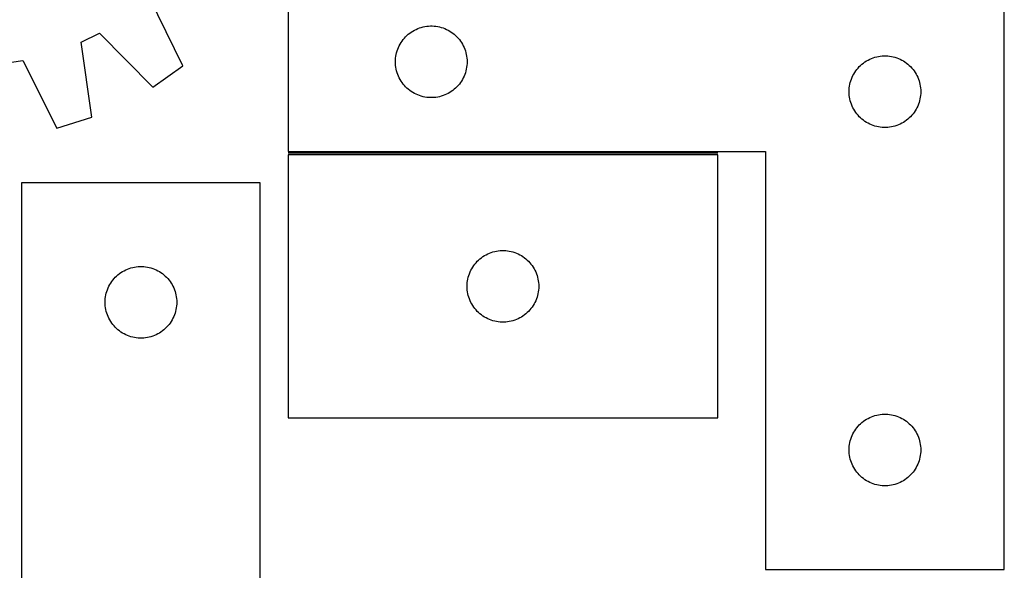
# Model space of a CAD drawing. Header units: millimetres. Extents: x 7 to 1493, y 7 to 2993.
# Tile 11 of 15: x 1081 to 1493, y 2203 to 2434. Entities that reach past the tile are written whole.
import ezdxf

# ---------------------------------------------------------------- set-up
doc = ezdxf.new("R2010")
doc.units = ezdxf.units.MM
doc.layers.add('COMMON', color=5, linetype='CONTINUOUS', true_color=0x0000ff)
doc.layers.add('CUT', color=7, linetype='CONTINUOUS', true_color=0x000000)

msp = doc.modelspace()

# ---------------------------------------------------------------- linework, layer by layer
at = {"layer": 'COMMON'}
msp.add_line((1373.485156, 2378.059118), (1193.485156, 2378.059118), dxfattribs=at)
at = {"layer": 'CUT'}
for p, q in [((1193.485156, 2453.809118), (1193.485156, 2378.809118)), ((1493.485156, 2203.809118), (1493.485156, 2453.809118)), ((1149.448327, 2414.605625), (1135.534713, 2443.160591)), ((1245.111501, 2428.754273), (1245.763264, 2429.168837)), ((1245.763264, 2429.168837), (1246.435505, 2429.5493)), ((1246.435505, 2429.5493), (1247.126441, 2429.894652)), ((1247.126441, 2429.894652), (1247.834238, 2430.203977)), ((1247.834238, 2430.203977), (1248.557021, 2430.476456)), ((1248.557021, 2430.476456), (1249.292872, 2430.711366)), ((1249.292872, 2430.711366), (1250.03984, 2430.908083)), ((1250.03984, 2430.908083), (1250.795945, 2431.066087)), ((1250.795945, 2431.066087), (1251.559181, 2431.184958)), ((1251.559181, 2431.184958), (1252.327524, 2431.26438)), ((1252.327524, 2431.26438), (1253.098938, 2431.304145)), ((1253.098938, 2431.304145), (1253.871375, 2431.304145)), ((1253.871375, 2431.304145), (1254.642788, 2431.26438)), ((1254.642788, 2431.26438), (1255.411132, 2431.184958)), ((1255.411132, 2431.184958), (1256.174368, 2431.066087)), ((1256.174368, 2431.066087), (1256.930473, 2430.908083)), ((1256.930473, 2430.908083), (1257.677441, 2430.711366)), ((1257.677441, 2430.711366), (1258.413292, 2430.476456)), ((1258.413292, 2430.476456), (1259.136075, 2430.203977)), ((1259.136075, 2430.203977), (1259.843872, 2429.894652)), ((1259.843872, 2429.894652), (1260.534808, 2429.5493)), ((1260.534808, 2429.5493), (1261.207048, 2429.168837)), ((1261.207048, 2429.168837), (1261.858812, 2428.754273)), ((1106.895626, 2424.53079), (1114.582799, 2428.329044)), ((1114.582799, 2428.329044), (1136.890278, 2405.71597)), ((1240.828523, 2424.359561), (1241.259731, 2425.000434)), ((1241.259731, 2425.000434), (1241.723359, 2425.61826)), ((1241.723359, 2425.61826), (1242.218177, 2426.211399)), ((1242.218177, 2426.211399), (1242.742874, 2426.77828)), ((1242.742874, 2426.77828), (1243.296056, 2427.317398)), ((1243.296056, 2427.317398), (1243.876259, 2427.827324)), ((1243.876259, 2427.827324), (1244.481942, 2428.306706)), ((1244.481942, 2428.306706), (1245.111501, 2428.754273)), ((1261.858812, 2428.754273), (1262.488371, 2428.306706)), ((1262.488371, 2428.306706), (1263.094054, 2427.827324)), ((1263.094054, 2427.827324), (1263.674256, 2427.317398)), ((1263.674256, 2427.317398), (1264.227439, 2426.77828)), ((1264.227439, 2426.77828), (1264.752135, 2426.211399)), ((1264.752135, 2426.211399), (1265.246953, 2425.61826)), ((1265.246953, 2425.61826), (1265.710581, 2425.000434)), ((1265.710581, 2425.000434), (1266.14179, 2424.359561)), ((1111.304288, 2393.07386), (1106.895626, 2424.53079)), ((1238.979741, 2420.129184), (1239.195626, 2420.87084)), ((1239.195626, 2420.87084), (1239.449404, 2421.600399)), ((1239.449404, 2421.600399), (1239.740403, 2422.315926)), ((1239.740403, 2422.315926), (1240.06785, 2423.015524)), ((1240.06785, 2423.015524), (1240.430878, 2423.697339)), ((1240.430878, 2423.697339), (1240.828523, 2424.359561)), ((1266.14179, 2424.359561), (1266.539435, 2423.697339)), ((1266.539435, 2423.697339), (1266.902463, 2423.015524)), ((1266.902463, 2423.015524), (1267.22991, 2422.315926)), ((1267.22991, 2422.315926), (1267.520909, 2421.600399)), ((1267.520909, 2421.600399), (1267.774687, 2420.87084)), ((1267.774687, 2420.87084), (1267.990572, 2420.129184)), ((1073.901309, 2415.66276), (1082.385971, 2416.899647)), ((1082.385971, 2416.899647), (1096.61382, 2388.499946)), ((1238.485156, 2416.309118), (1238.505045, 2417.081299)), ((1238.505045, 2417.081299), (1238.564658, 2417.851433)), ((1238.564658, 2417.851433), (1238.663838, 2418.617476)), ((1238.663838, 2418.617476), (1238.802321, 2419.377399)), ((1238.802321, 2419.377399), (1238.979741, 2420.129184)), ((1267.990572, 2420.129184), (1268.167992, 2419.377399)), ((1268.167992, 2419.377399), (1268.306475, 2418.617476)), ((1268.306475, 2418.617476), (1268.405655, 2417.851433)), ((1268.405655, 2417.851433), (1268.465268, 2417.081299)), ((1268.465268, 2417.081299), (1268.485156, 2416.309118)), ((1435.111501, 2416.254273), (1435.763264, 2416.668837)), ((1435.763264, 2416.668837), (1436.435505, 2417.0493)), ((1436.435505, 2417.0493), (1437.126441, 2417.394652)), ((1437.126441, 2417.394652), (1437.834238, 2417.703977)), ((1437.834238, 2417.703977), (1438.557021, 2417.976456)), ((1438.557021, 2417.976456), (1439.292872, 2418.211366)), ((1439.292872, 2418.211366), (1440.03984, 2418.408083)), ((1440.03984, 2418.408083), (1440.795945, 2418.566087)), ((1440.795945, 2418.566087), (1441.559181, 2418.684958)), ((1441.559181, 2418.684958), (1442.327524, 2418.76438)), ((1442.327524, 2418.76438), (1443.098938, 2418.804145)), ((1443.098938, 2418.804145), (1443.871375, 2418.804145)), ((1443.871375, 2418.804145), (1444.642788, 2418.76438)), ((1444.642788, 2418.76438), (1445.411132, 2418.684958)), ((1445.411132, 2418.684958), (1446.174368, 2418.566087)), ((1446.174368, 2418.566087), (1446.930473, 2418.408083)), ((1446.930473, 2418.408083), (1447.677441, 2418.211366)), ((1447.677441, 2418.211366), (1448.413292, 2417.976456)), ((1448.413292, 2417.976456), (1449.136075, 2417.703977)), ((1449.136075, 2417.703977), (1449.843872, 2417.394652)), ((1449.843872, 2417.394652), (1450.534808, 2417.0493)), ((1450.534808, 2417.0493), (1451.207048, 2416.668837)), ((1451.207048, 2416.668837), (1451.858812, 2416.254273)), ((1136.890278, 2405.71597), (1149.448327, 2414.605625)), ((1238.505045, 2415.536936), (1238.485156, 2416.309118)), ((1238.564658, 2414.766803), (1238.505045, 2415.536936)), ((1238.663838, 2414.000759), (1238.564658, 2414.766803)), ((1238.802321, 2413.240837), (1238.663838, 2414.000759)), ((1238.979741, 2412.489051), (1238.802321, 2413.240837)), ((1239.195626, 2411.747395), (1238.979741, 2412.489051)), ((1267.990572, 2412.489051), (1267.774687, 2411.747395)), ((1268.167992, 2413.240837), (1267.990572, 2412.489051)), ((1268.306475, 2414.000759), (1268.167992, 2413.240837)), ((1268.405655, 2414.766803), (1268.306475, 2414.000759)), ((1268.465268, 2415.536936), (1268.405655, 2414.766803)), ((1268.485156, 2416.309118), (1268.465268, 2415.536936)), ((1430.828523, 2411.859561), (1431.259731, 2412.500434)), ((1431.259731, 2412.500434), (1431.723359, 2413.11826)), ((1431.723359, 2413.11826), (1432.218177, 2413.711399)), ((1432.218177, 2413.711399), (1432.742874, 2414.27828)), ((1432.742874, 2414.27828), (1433.296056, 2414.817398)), ((1433.296056, 2414.817398), (1433.876259, 2415.327324)), ((1433.876259, 2415.327324), (1434.481942, 2415.806706)), ((1434.481942, 2415.806706), (1435.111501, 2416.254273)), ((1451.858812, 2416.254273), (1452.488371, 2415.806706)), ((1452.488371, 2415.806706), (1453.094054, 2415.327324)), ((1453.094054, 2415.327324), (1453.674256, 2414.817398)), ((1453.674256, 2414.817398), (1454.227439, 2414.27828)), ((1454.227439, 2414.27828), (1454.752135, 2413.711399)), ((1454.752135, 2413.711399), (1455.246953, 2413.11826)), ((1455.246953, 2413.11826), (1455.710581, 2412.500434)), ((1455.710581, 2412.500434), (1456.14179, 2411.859561)), ((1239.449404, 2411.017836), (1239.195626, 2411.747395)), ((1239.740403, 2410.302309), (1239.449404, 2411.017836)), ((1240.06785, 2409.602711), (1239.740403, 2410.302309)), ((1240.430878, 2408.920897), (1240.06785, 2409.602711)), ((1240.828523, 2408.258675), (1240.430878, 2408.920897)), ((1266.539435, 2408.920897), (1266.14179, 2408.258675)), ((1266.902463, 2409.602711), (1266.539435, 2408.920897)), ((1267.22991, 2410.302309), (1266.902463, 2409.602711)), ((1267.520909, 2411.017836), (1267.22991, 2410.302309)), ((1267.774687, 2411.747395), (1267.520909, 2411.017836)), ((1428.979741, 2407.629184), (1429.195626, 2408.37084)), ((1429.195626, 2408.37084), (1429.449404, 2409.100399)), ((1429.449404, 2409.100399), (1429.740403, 2409.815926)), ((1429.740403, 2409.815926), (1430.06785, 2410.515524)), ((1430.06785, 2410.515524), (1430.430878, 2411.197339)), ((1430.430878, 2411.197339), (1430.828523, 2411.859561)), ((1456.14179, 2411.859561), (1456.539435, 2411.197339)), ((1456.539435, 2411.197339), (1456.902463, 2410.515524)), ((1456.902463, 2410.515524), (1457.22991, 2409.815926)), ((1457.22991, 2409.815926), (1457.520909, 2409.100399)), ((1457.520909, 2409.100399), (1457.774687, 2408.37084)), ((1457.774687, 2408.37084), (1457.990572, 2407.629184)), ((1241.259731, 2407.617801), (1240.828523, 2408.258675)), ((1241.723359, 2406.999975), (1241.259731, 2407.617801)), ((1242.218177, 2406.406836), (1241.723359, 2406.999975)), ((1242.742874, 2405.839955), (1242.218177, 2406.406836)), ((1243.296056, 2405.300837), (1242.742874, 2405.839955)), ((1243.876259, 2404.790911), (1243.296056, 2405.300837)), ((1244.481942, 2404.311529), (1243.876259, 2404.790911)), ((1245.111501, 2403.863962), (1244.481942, 2404.311529)), ((1262.488371, 2404.311529), (1261.858812, 2403.863962)), ((1263.094054, 2404.790911), (1262.488371, 2404.311529)), ((1263.674256, 2405.300837), (1263.094054, 2404.790911)), ((1264.227439, 2405.839955), (1263.674256, 2405.300837)), ((1264.752135, 2406.406836), (1264.227439, 2405.839955)), ((1265.246953, 2406.999975), (1264.752135, 2406.406836)), ((1265.710581, 2407.617801), (1265.246953, 2406.999975)), ((1266.14179, 2408.258675), (1265.710581, 2407.617801)), ((1428.485156, 2403.809118), (1428.505045, 2404.581299)), ((1428.505045, 2404.581299), (1428.564658, 2405.351433)), ((1428.564658, 2405.351433), (1428.663838, 2406.117476)), ((1428.663838, 2406.117476), (1428.802321, 2406.877399)), ((1428.802321, 2406.877399), (1428.979741, 2407.629184)), ((1457.990572, 2407.629184), (1458.167992, 2406.877399)), ((1458.167992, 2406.877399), (1458.306475, 2406.117476)), ((1458.306475, 2406.117476), (1458.405655, 2405.351433)), ((1458.405655, 2405.351433), (1458.465268, 2404.581299)), ((1458.465268, 2404.581299), (1458.485156, 2403.809118)), ((1245.763264, 2403.449398), (1245.111501, 2403.863962)), ((1246.435505, 2403.068936), (1245.763264, 2403.449398)), ((1247.126441, 2402.723584), (1246.435505, 2403.068936)), ((1247.834238, 2402.414258), (1247.126441, 2402.723584)), ((1248.557021, 2402.141779), (1247.834238, 2402.414258)), ((1249.292872, 2401.906869), (1248.557021, 2402.141779)), ((1250.03984, 2401.710152), (1249.292872, 2401.906869)), ((1250.795945, 2401.552148), (1250.03984, 2401.710152)), ((1251.559181, 2401.433277), (1250.795945, 2401.552148)), ((1252.327524, 2401.353855), (1251.559181, 2401.433277)), ((1253.098938, 2401.314091), (1252.327524, 2401.353855)), ((1253.871375, 2401.314091), (1253.098938, 2401.314091)), ((1254.642788, 2401.353855), (1253.871375, 2401.314091)), ((1255.411132, 2401.433277), (1254.642788, 2401.353855)), ((1256.174368, 2401.552148), (1255.411132, 2401.433277)), ((1256.930473, 2401.710152), (1256.174368, 2401.552148)), ((1257.677441, 2401.906869), (1256.930473, 2401.710152)), ((1258.413292, 2402.141779), (1257.677441, 2401.906869)), ((1259.136075, 2402.414258), (1258.413292, 2402.141779)), ((1259.843872, 2402.723584), (1259.136075, 2402.414258)), ((1260.534808, 2403.068936), (1259.843872, 2402.723584)), ((1261.207048, 2403.449398), (1260.534808, 2403.068936)), ((1261.858812, 2403.863962), (1261.207048, 2403.449398)), ((1428.505045, 2403.036936), (1428.485156, 2403.809118)), ((1428.564658, 2402.266803), (1428.505045, 2403.036936)), ((1428.663838, 2401.500759), (1428.564658, 2402.266803)), ((1428.802321, 2400.740837), (1428.663838, 2401.500759)), ((1428.979741, 2399.989051), (1428.802321, 2400.740837)), ((1458.167992, 2400.740837), (1457.990572, 2399.989051)), ((1458.306475, 2401.500759), (1458.167992, 2400.740837)), ((1458.405655, 2402.266803), (1458.306475, 2401.500759)), ((1458.465268, 2403.036936), (1458.405655, 2402.266803)), ((1458.485156, 2403.809118), (1458.465268, 2403.036936)), ((1429.195626, 2399.247395), (1428.979741, 2399.989051)), ((1429.449404, 2398.517836), (1429.195626, 2399.247395)), ((1429.740403, 2397.802309), (1429.449404, 2398.517836)), ((1430.06785, 2397.102711), (1429.740403, 2397.802309)), ((1430.430878, 2396.420897), (1430.06785, 2397.102711)), ((1430.828523, 2395.758675), (1430.430878, 2396.420897)), ((1456.539435, 2396.420897), (1456.14179, 2395.758675)), ((1456.902463, 2397.102711), (1456.539435, 2396.420897)), ((1457.22991, 2397.802309), (1456.902463, 2397.102711)), ((1457.520909, 2398.517836), (1457.22991, 2397.802309)), ((1457.774687, 2399.247395), (1457.520909, 2398.517836)), ((1457.990572, 2399.989051), (1457.774687, 2399.247395)), ((1096.61382, 2388.499946), (1111.304288, 2393.07386)), ((1431.259731, 2395.117801), (1430.828523, 2395.758675)), ((1431.723359, 2394.499975), (1431.259731, 2395.117801)), ((1432.218177, 2393.906836), (1431.723359, 2394.499975)), ((1432.742874, 2393.339955), (1432.218177, 2393.906836)), ((1433.296056, 2392.800837), (1432.742874, 2393.339955)), ((1433.876259, 2392.290911), (1433.296056, 2392.800837)), ((1434.481942, 2391.811529), (1433.876259, 2392.290911)), ((1435.111501, 2391.363962), (1434.481942, 2391.811529)), ((1452.488371, 2391.811529), (1451.858812, 2391.363962)), ((1453.094054, 2392.290911), (1452.488371, 2391.811529)), ((1453.674256, 2392.800837), (1453.094054, 2392.290911)), ((1454.227439, 2393.339955), (1453.674256, 2392.800837)), ((1454.752135, 2393.906836), (1454.227439, 2393.339955)), ((1455.246953, 2394.499975), (1454.752135, 2393.906836)), ((1455.710581, 2395.117801), (1455.246953, 2394.499975)), ((1456.14179, 2395.758675), (1455.710581, 2395.117801)), ((1435.763264, 2390.949398), (1435.111501, 2391.363962)), ((1436.435505, 2390.568936), (1435.763264, 2390.949398)), ((1437.126441, 2390.223584), (1436.435505, 2390.568936)), ((1437.834238, 2389.914258), (1437.126441, 2390.223584)), ((1438.557021, 2389.641779), (1437.834238, 2389.914258)), ((1439.292872, 2389.406869), (1438.557021, 2389.641779)), ((1440.03984, 2389.210152), (1439.292872, 2389.406869)), ((1440.795945, 2389.052148), (1440.03984, 2389.210152)), ((1441.559181, 2388.933277), (1440.795945, 2389.052148)), ((1442.327524, 2388.853855), (1441.559181, 2388.933277)), ((1443.098938, 2388.814091), (1442.327524, 2388.853855)), ((1443.871375, 2388.814091), (1443.098938, 2388.814091)), ((1444.642788, 2388.853855), (1443.871375, 2388.814091)), ((1445.411132, 2388.933277), (1444.642788, 2388.853855)), ((1446.174368, 2389.052148), (1445.411132, 2388.933277)), ((1446.930473, 2389.210152), (1446.174368, 2389.052148)), ((1447.677441, 2389.406869), (1446.930473, 2389.210152)), ((1448.413292, 2389.641779), (1447.677441, 2389.406869)), ((1449.136075, 2389.914258), (1448.413292, 2389.641779)), ((1449.843872, 2390.223584), (1449.136075, 2389.914258)), ((1450.534808, 2390.568936), (1449.843872, 2390.223584)), ((1451.207048, 2390.949398), (1450.534808, 2390.568936)), ((1451.858812, 2391.363962), (1451.207048, 2390.949398)), ((1193.485156, 2378.809118), (1393.485156, 2378.809118)), ((1373.485156, 2377.309117), (1193.485156, 2377.309117)), ((1193.485156, 2377.309117), (1193.485156, 2267.309117)), ((1373.485156, 2267.309117), (1373.485156, 2377.309117)), ((1393.485156, 2378.809118), (1393.485156, 2203.809118)), ((1181.877442, 2365.623916), (1081.877442, 2365.623916)), ((1081.877442, 2365.623916), (1081.877442, 2115.623916)), ((1181.877442, 2190.623916), (1181.877442, 2365.623916)), ((1273.876259, 2333.827323), (1274.481942, 2334.306705)), ((1274.481942, 2334.306705), (1275.111501, 2334.754272)), ((1275.111501, 2334.754272), (1275.763264, 2335.168836)), ((1275.763264, 2335.168836), (1276.435505, 2335.549299)), ((1276.435505, 2335.549299), (1277.126441, 2335.894651)), ((1277.126441, 2335.894651), (1277.834238, 2336.203976)), ((1277.834238, 2336.203976), (1278.557021, 2336.476455)), ((1278.557021, 2336.476455), (1279.292872, 2336.711365)), ((1279.292872, 2336.711365), (1280.03984, 2336.908082)), ((1280.03984, 2336.908082), (1280.795945, 2337.066086)), ((1280.795945, 2337.066086), (1281.559181, 2337.184957)), ((1281.559181, 2337.184957), (1282.327524, 2337.264379)), ((1282.327524, 2337.264379), (1283.098938, 2337.304144)), ((1283.098938, 2337.304144), (1283.871375, 2337.304144)), ((1283.871375, 2337.304144), (1284.642788, 2337.264379)), ((1284.642788, 2337.264379), (1285.411132, 2337.184957)), ((1285.411132, 2337.184957), (1286.174368, 2337.066086)), ((1286.174368, 2337.066086), (1286.930473, 2336.908082)), ((1286.930473, 2336.908082), (1287.677441, 2336.711365)), ((1287.677441, 2336.711365), (1288.413292, 2336.476455)), ((1288.413292, 2336.476455), (1289.136075, 2336.203976)), ((1289.136075, 2336.203976), (1289.843872, 2335.894651)), ((1289.843872, 2335.894651), (1290.534808, 2335.549299)), ((1290.534808, 2335.549299), (1291.207048, 2335.168836)), ((1291.207048, 2335.168836), (1291.858812, 2334.754272)), ((1291.858812, 2334.754272), (1292.488371, 2334.306705)), ((1292.488371, 2334.306705), (1293.094054, 2333.827323)), ((1126.949306, 2329.791255), (1127.685158, 2330.026164)), ((1127.685158, 2330.026164), (1128.432126, 2330.222882)), ((1128.432126, 2330.222882), (1129.188231, 2330.380886)), ((1129.188231, 2330.380886), (1129.951467, 2330.499756)), ((1129.951467, 2330.499756), (1130.71981, 2330.579179)), ((1130.71981, 2330.579179), (1131.491223, 2330.618943)), ((1131.491223, 2330.618943), (1132.263661, 2330.618943)), ((1132.263661, 2330.618943), (1133.035074, 2330.579179)), ((1133.035074, 2330.579179), (1133.803417, 2330.499756)), ((1133.803417, 2330.499756), (1134.566653, 2330.380886)), ((1134.566653, 2330.380886), (1135.322758, 2330.222882)), ((1135.322758, 2330.222882), (1136.069727, 2330.026164)), ((1136.069727, 2330.026164), (1136.805578, 2329.791255)), ((1270.430878, 2329.697338), (1270.828523, 2330.35956)), ((1270.828523, 2330.35956), (1271.259731, 2331.000433)), ((1271.259731, 2331.000433), (1271.723359, 2331.618259)), ((1271.723359, 2331.618259), (1272.218177, 2332.211398)), ((1272.218177, 2332.211398), (1272.742874, 2332.778279)), ((1272.742874, 2332.778279), (1273.296056, 2333.317397)), ((1273.296056, 2333.317397), (1273.876259, 2333.827323)), ((1293.094054, 2333.827323), (1293.674256, 2333.317397)), ((1293.674256, 2333.317397), (1294.227439, 2332.778279)), ((1294.227439, 2332.778279), (1294.752135, 2332.211398)), ((1294.752135, 2332.211398), (1295.246953, 2331.618259)), ((1295.246953, 2331.618259), (1295.710581, 2331.000433)), ((1295.710581, 2331.000433), (1296.14179, 2330.35956)), ((1296.14179, 2330.35956), (1296.539435, 2329.697338)), ((1120.610463, 2325.526198), (1121.135159, 2326.093079)), ((1121.135159, 2326.093079), (1121.688342, 2326.632197)), ((1121.688342, 2326.632197), (1122.268544, 2327.142123)), ((1122.268544, 2327.142123), (1122.874228, 2327.621505)), ((1122.874228, 2327.621505), (1123.503786, 2328.069072)), ((1123.503786, 2328.069072), (1124.15555, 2328.483636)), ((1124.15555, 2328.483636), (1124.827791, 2328.864098)), ((1124.827791, 2328.864098), (1125.518726, 2329.20945)), ((1125.518726, 2329.20945), (1126.226524, 2329.518776)), ((1126.226524, 2329.518776), (1126.949306, 2329.791255)), ((1136.805578, 2329.791255), (1137.528361, 2329.518776)), ((1137.528361, 2329.518776), (1138.236158, 2329.20945)), ((1138.236158, 2329.20945), (1138.927093, 2328.864098)), ((1138.927093, 2328.864098), (1139.599334, 2328.483636)), ((1139.599334, 2328.483636), (1140.251098, 2328.069072)), ((1140.251098, 2328.069072), (1140.880656, 2327.621505)), ((1140.880656, 2327.621505), (1141.48634, 2327.142123)), ((1141.48634, 2327.142123), (1142.066542, 2326.632197)), ((1142.066542, 2326.632197), (1142.619725, 2326.093079)), ((1142.619725, 2326.093079), (1143.144421, 2325.526198)), ((1268.802321, 2325.377398), (1268.979741, 2326.129183)), ((1268.979741, 2326.129183), (1269.195626, 2326.870839)), ((1269.195626, 2326.870839), (1269.449404, 2327.600398)), ((1269.449404, 2327.600398), (1269.740403, 2328.315925)), ((1269.740403, 2328.315925), (1270.06785, 2329.015523)), ((1270.06785, 2329.015523), (1270.430878, 2329.697338)), ((1296.539435, 2329.697338), (1296.902463, 2329.015523)), ((1296.902463, 2329.015523), (1297.22991, 2328.315925)), ((1297.22991, 2328.315925), (1297.520909, 2327.600398)), ((1297.520909, 2327.600398), (1297.774687, 2326.870839)), ((1297.774687, 2326.870839), (1297.990572, 2326.129183)), ((1297.990572, 2326.129183), (1298.167992, 2325.377398)), ((1118.132689, 2321.630725), (1118.460136, 2322.330323)), ((1118.460136, 2322.330323), (1118.823163, 2323.012137)), ((1118.823163, 2323.012137), (1119.220809, 2323.674359)), ((1119.220809, 2323.674359), (1119.652017, 2324.315233)), ((1119.652017, 2324.315233), (1120.115645, 2324.933059)), ((1120.115645, 2324.933059), (1120.610463, 2325.526198)), ((1143.144421, 2325.526198), (1143.639239, 2324.933059)), ((1143.639239, 2324.933059), (1144.102867, 2324.315233)), ((1144.102867, 2324.315233), (1144.534075, 2323.674359)), ((1144.534075, 2323.674359), (1144.931721, 2323.012137)), ((1144.931721, 2323.012137), (1145.294748, 2322.330323)), ((1145.294748, 2322.330323), (1145.622196, 2321.630725)), ((1268.485156, 2322.309117), (1268.505045, 2323.081298)), ((1268.505045, 2321.536935), (1268.485156, 2322.309117)), ((1268.505045, 2323.081298), (1268.564658, 2323.851432)), ((1268.564658, 2323.851432), (1268.663838, 2324.617475)), ((1268.663838, 2324.617475), (1268.802321, 2325.377398)), ((1298.167992, 2325.377398), (1298.306475, 2324.617475)), ((1298.306475, 2324.617475), (1298.405655, 2323.851432)), ((1298.405655, 2323.851432), (1298.465268, 2323.081298)), ((1298.465268, 2323.081298), (1298.485156, 2322.309117)), ((1298.485156, 2322.309117), (1298.465268, 2321.536935)), ((1116.956944, 2317.166231), (1117.056124, 2317.932275)), ((1117.056124, 2317.932275), (1117.194607, 2318.692197)), ((1117.194607, 2318.692197), (1117.372026, 2319.443983)), ((1117.372026, 2319.443983), (1117.587911, 2320.185639)), ((1117.587911, 2320.185639), (1117.84169, 2320.915198)), ((1117.84169, 2320.915198), (1118.132689, 2321.630725)), ((1145.622196, 2321.630725), (1145.913194, 2320.915198)), ((1145.913194, 2320.915198), (1146.166973, 2320.185639)), ((1146.166973, 2320.185639), (1146.382858, 2319.443983)), ((1146.382858, 2319.443983), (1146.560277, 2318.692197)), ((1146.560277, 2318.692197), (1146.698761, 2317.932275)), ((1146.698761, 2317.932275), (1146.79794, 2317.166231)), ((1268.564658, 2320.766802), (1268.505045, 2321.536935)), ((1268.663838, 2320.000758), (1268.564658, 2320.766802)), ((1268.802321, 2319.240836), (1268.663838, 2320.000758)), ((1268.979741, 2318.48905), (1268.802321, 2319.240836)), ((1269.195626, 2317.747394), (1268.979741, 2318.48905)), ((1269.449404, 2317.017835), (1269.195626, 2317.747394)), ((1297.774687, 2317.747394), (1297.520909, 2317.017835)), ((1297.990572, 2318.48905), (1297.774687, 2317.747394)), ((1298.167992, 2319.240836), (1297.990572, 2318.48905)), ((1298.306475, 2320.000758), (1298.167992, 2319.240836)), ((1298.405655, 2320.766802), (1298.306475, 2320.000758)), ((1298.465268, 2321.536935), (1298.405655, 2320.766802)), ((1116.877442, 2315.623916), (1116.897331, 2316.396098)), ((1116.897331, 2314.851735), (1116.877442, 2315.623916)), ((1116.897331, 2316.396098), (1116.956944, 2317.166231)), ((1116.956944, 2314.081601), (1116.897331, 2314.851735)), ((1117.056124, 2313.315558), (1116.956944, 2314.081601)), ((1146.79794, 2314.081601), (1146.698761, 2313.315558)), ((1146.79794, 2317.166231), (1146.857553, 2316.396098)), ((1146.857553, 2314.851735), (1146.79794, 2314.081601)), ((1146.857553, 2316.396098), (1146.877442, 2315.623916)), ((1146.877442, 2315.623916), (1146.857553, 2314.851735)), ((1269.740403, 2316.302308), (1269.449404, 2317.017835)), ((1270.06785, 2315.60271), (1269.740403, 2316.302308)), ((1270.430878, 2314.920896), (1270.06785, 2315.60271)), ((1270.828523, 2314.258674), (1270.430878, 2314.920896)), ((1271.259731, 2313.6178), (1270.828523, 2314.258674)), ((1271.723359, 2312.999974), (1271.259731, 2313.6178)), ((1295.710581, 2313.6178), (1295.246953, 2312.999974)), ((1296.14179, 2314.258674), (1295.710581, 2313.6178)), ((1296.539435, 2314.920896), (1296.14179, 2314.258674)), ((1296.902463, 2315.60271), (1296.539435, 2314.920896)), ((1297.22991, 2316.302308), (1296.902463, 2315.60271)), ((1297.520909, 2317.017835), (1297.22991, 2316.302308)), ((1117.194607, 2312.555635), (1117.056124, 2313.315558)), ((1117.372026, 2311.80385), (1117.194607, 2312.555635)), ((1117.587911, 2311.062194), (1117.372026, 2311.80385)), ((1117.84169, 2310.332635), (1117.587911, 2311.062194)), ((1118.132689, 2309.617108), (1117.84169, 2310.332635)), ((1118.460136, 2308.917509), (1118.132689, 2309.617108)), ((1145.622196, 2309.617108), (1145.294748, 2308.917509)), ((1145.913194, 2310.332635), (1145.622196, 2309.617108)), ((1146.166973, 2311.062194), (1145.913194, 2310.332635)), ((1146.382858, 2311.80385), (1146.166973, 2311.062194)), ((1146.560277, 2312.555635), (1146.382858, 2311.80385)), ((1146.698761, 2313.315558), (1146.560277, 2312.555635)), ((1272.218177, 2312.406835), (1271.723359, 2312.999974)), ((1272.742874, 2311.839954), (1272.218177, 2312.406835)), ((1273.296056, 2311.300836), (1272.742874, 2311.839954)), ((1273.876259, 2310.79091), (1273.296056, 2311.300836)), ((1274.481942, 2310.311528), (1273.876259, 2310.79091)), ((1275.111501, 2309.863961), (1274.481942, 2310.311528)), ((1275.763264, 2309.449397), (1275.111501, 2309.863961)), ((1276.435505, 2309.068935), (1275.763264, 2309.449397)), ((1291.207048, 2309.449397), (1290.534808, 2309.068935)), ((1291.858812, 2309.863961), (1291.207048, 2309.449397)), ((1292.488371, 2310.311528), (1291.858812, 2309.863961)), ((1293.094054, 2310.79091), (1292.488371, 2310.311528)), ((1293.674256, 2311.300836), (1293.094054, 2310.79091)), ((1294.227439, 2311.839954), (1293.674256, 2311.300836)), ((1294.752135, 2312.406835), (1294.227439, 2311.839954)), ((1295.246953, 2312.999974), (1294.752135, 2312.406835)), ((1118.823163, 2308.235695), (1118.460136, 2308.917509)), ((1119.220809, 2307.573473), (1118.823163, 2308.235695)), ((1119.652017, 2306.9326), (1119.220809, 2307.573473)), ((1120.115645, 2306.314774), (1119.652017, 2306.9326)), ((1120.610463, 2305.721635), (1120.115645, 2306.314774)), ((1121.135159, 2305.154754), (1120.610463, 2305.721635)), ((1143.144421, 2305.721635), (1142.619725, 2305.154754)), ((1143.639239, 2306.314774), (1143.144421, 2305.721635)), ((1144.102867, 2306.9326), (1143.639239, 2306.314774)), ((1144.534075, 2307.573473), (1144.102867, 2306.9326)), ((1144.931721, 2308.235695), (1144.534075, 2307.573473)), ((1145.294748, 2308.917509), (1144.931721, 2308.235695)), ((1277.126441, 2308.723583), (1276.435505, 2309.068935)), ((1277.834238, 2308.414257), (1277.126441, 2308.723583)), ((1278.557021, 2308.141778), (1277.834238, 2308.414257)), ((1279.292872, 2307.906868), (1278.557021, 2308.141778)), ((1280.03984, 2307.710151), (1279.292872, 2307.906868)), ((1280.795945, 2307.552147), (1280.03984, 2307.710151)), ((1281.559181, 2307.433276), (1280.795945, 2307.552147)), ((1282.327524, 2307.353854), (1281.559181, 2307.433276)), ((1283.098938, 2307.31409), (1282.327524, 2307.353854)), ((1283.871375, 2307.31409), (1283.098938, 2307.31409)), ((1284.642788, 2307.353854), (1283.871375, 2307.31409)), ((1285.411132, 2307.433276), (1284.642788, 2307.353854)), ((1286.174368, 2307.552147), (1285.411132, 2307.433276)), ((1286.930473, 2307.710151), (1286.174368, 2307.552147)), ((1287.677441, 2307.906868), (1286.930473, 2307.710151)), ((1288.413292, 2308.141778), (1287.677441, 2307.906868)), ((1289.136075, 2308.414257), (1288.413292, 2308.141778)), ((1289.843872, 2308.723583), (1289.136075, 2308.414257)), ((1290.534808, 2309.068935), (1289.843872, 2308.723583)), ((1121.688342, 2304.615636), (1121.135159, 2305.154754)), ((1122.268544, 2304.10571), (1121.688342, 2304.615636)), ((1122.874228, 2303.626328), (1122.268544, 2304.10571)), ((1123.503786, 2303.178761), (1122.874228, 2303.626328)), ((1124.15555, 2302.764197), (1123.503786, 2303.178761)), ((1124.827791, 2302.383734), (1124.15555, 2302.764197)), ((1125.518726, 2302.038382), (1124.827791, 2302.383734)), ((1126.226524, 2301.729057), (1125.518726, 2302.038382)), ((1126.949306, 2301.456578), (1126.226524, 2301.729057)), ((1127.685158, 2301.221668), (1126.949306, 2301.456578)), ((1128.432126, 2301.024951), (1127.685158, 2301.221668)), ((1136.069727, 2301.221668), (1135.322758, 2301.024951)), ((1136.805578, 2301.456578), (1136.069727, 2301.221668)), ((1137.528361, 2301.729057), (1136.805578, 2301.456578)), ((1138.236158, 2302.038382), (1137.528361, 2301.729057)), ((1138.927093, 2302.383734), (1138.236158, 2302.038382)), ((1139.599334, 2302.764197), (1138.927093, 2302.383734)), ((1140.251098, 2303.178761), (1139.599334, 2302.764197)), ((1140.880656, 2303.626328), (1140.251098, 2303.178761)), ((1141.48634, 2304.10571), (1140.880656, 2303.626328)), ((1142.066542, 2304.615636), (1141.48634, 2304.10571)), ((1142.619725, 2305.154754), (1142.066542, 2304.615636)), ((1129.188231, 2300.866947), (1128.432126, 2301.024951)), ((1129.951467, 2300.748076), (1129.188231, 2300.866947)), ((1130.71981, 2300.668653), (1129.951467, 2300.748076)), ((1131.491223, 2300.628889), (1130.71981, 2300.668653)), ((1132.263661, 2300.628889), (1131.491223, 2300.628889)), ((1133.035074, 2300.668653), (1132.263661, 2300.628889)), ((1133.803417, 2300.748076), (1133.035074, 2300.668653)), ((1134.566653, 2300.866947), (1133.803417, 2300.748076)), ((1135.322758, 2301.024951), (1134.566653, 2300.866947)), ((1438.557021, 2267.976456), (1439.292872, 2268.211366)), ((1439.292872, 2268.211366), (1440.03984, 2268.408083)), ((1440.03984, 2268.408083), (1440.795945, 2268.566087)), ((1440.795945, 2268.566087), (1441.559181, 2268.684958)), ((1441.559181, 2268.684958), (1442.327524, 2268.76438)), ((1442.327524, 2268.76438), (1443.098938, 2268.804145)), ((1443.098938, 2268.804145), (1443.871375, 2268.804145)), ((1443.871375, 2268.804145), (1444.642788, 2268.76438)), ((1444.642788, 2268.76438), (1445.411132, 2268.684958)), ((1445.411132, 2268.684958), (1446.174368, 2268.566087)), ((1446.174368, 2268.566087), (1446.930473, 2268.408083)), ((1446.930473, 2268.408083), (1447.677441, 2268.211366)), ((1447.677441, 2268.211366), (1448.413292, 2267.976456)), ((1193.485156, 2267.309117), (1373.485156, 2267.309117)), ((1432.218177, 2263.711399), (1432.742874, 2264.27828)), ((1432.742874, 2264.27828), (1433.296056, 2264.817398)), ((1433.296056, 2264.817398), (1433.876259, 2265.327324)), ((1433.876259, 2265.327324), (1434.481942, 2265.806706)), ((1434.481942, 2265.806706), (1435.111501, 2266.254273)), ((1435.111501, 2266.254273), (1435.763264, 2266.668837)), ((1435.763264, 2266.668837), (1436.435505, 2267.0493)), ((1436.435505, 2267.0493), (1437.126441, 2267.394652)), ((1437.126441, 2267.394652), (1437.834238, 2267.703977)), ((1437.834238, 2267.703977), (1438.557021, 2267.976456)), ((1448.413292, 2267.976456), (1449.136075, 2267.703977)), ((1449.136075, 2267.703977), (1449.843872, 2267.394652)), ((1449.843872, 2267.394652), (1450.534808, 2267.0493)), ((1450.534808, 2267.0493), (1451.207048, 2266.668837)), ((1451.207048, 2266.668837), (1451.858812, 2266.254273)), ((1451.858812, 2266.254273), (1452.488371, 2265.806706)), ((1452.488371, 2265.806706), (1453.094054, 2265.327324)), ((1453.094054, 2265.327324), (1453.674256, 2264.817398)), ((1453.674256, 2264.817398), (1454.227439, 2264.27828)), ((1454.227439, 2264.27828), (1454.752135, 2263.711399)), ((1429.740403, 2259.815926), (1430.06785, 2260.515524)), ((1430.06785, 2260.515524), (1430.430878, 2261.197339)), ((1430.430878, 2261.197339), (1430.828523, 2261.859561)), ((1430.828523, 2261.859561), (1431.259731, 2262.500434)), ((1431.259731, 2262.500434), (1431.723359, 2263.11826)), ((1431.723359, 2263.11826), (1432.218177, 2263.711399)), ((1454.752135, 2263.711399), (1455.246953, 2263.11826)), ((1455.246953, 2263.11826), (1455.710581, 2262.500434)), ((1455.710581, 2262.500434), (1456.14179, 2261.859561)), ((1456.14179, 2261.859561), (1456.539435, 2261.197339)), ((1456.539435, 2261.197339), (1456.902463, 2260.515524)), ((1456.902463, 2260.515524), (1457.22991, 2259.815926)), ((1428.564658, 2255.351433), (1428.663838, 2256.117476)), ((1428.663838, 2256.117476), (1428.802321, 2256.877399)), ((1428.802321, 2256.877399), (1428.979741, 2257.629184)), ((1428.979741, 2257.629184), (1429.195626, 2258.37084)), ((1429.195626, 2258.37084), (1429.449404, 2259.100399)), ((1429.449404, 2259.100399), (1429.740403, 2259.815926)), ((1457.22991, 2259.815926), (1457.520909, 2259.100399)), ((1457.520909, 2259.100399), (1457.774687, 2258.37084)), ((1457.774687, 2258.37084), (1457.990572, 2257.629184)), ((1457.990572, 2257.629184), (1458.167992, 2256.877399)), ((1458.167992, 2256.877399), (1458.306475, 2256.117476)), ((1458.306475, 2256.117476), (1458.405655, 2255.351433)), ((1428.485156, 2253.809118), (1428.505045, 2254.581299)), ((1428.505045, 2253.036936), (1428.485156, 2253.809118)), ((1428.505045, 2254.581299), (1428.564658, 2255.351433)), ((1428.564658, 2252.266803), (1428.505045, 2253.036936)), ((1428.663838, 2251.500759), (1428.564658, 2252.266803)), ((1458.405655, 2252.266803), (1458.306475, 2251.500759)), ((1458.405655, 2255.351433), (1458.465268, 2254.581299)), ((1458.465268, 2253.036936), (1458.405655, 2252.266803)), ((1458.465268, 2254.581299), (1458.485156, 2253.809118)), ((1458.485156, 2253.809118), (1458.465268, 2253.036936)), ((1428.802321, 2250.740837), (1428.663838, 2251.500759)), ((1428.979741, 2249.989051), (1428.802321, 2250.740837)), ((1429.195626, 2249.247395), (1428.979741, 2249.989051)), ((1429.449404, 2248.517836), (1429.195626, 2249.247395)), ((1429.740403, 2247.802309), (1429.449404, 2248.517836)), ((1430.06785, 2247.102711), (1429.740403, 2247.802309)), ((1457.22991, 2247.802309), (1456.902463, 2247.102711)), ((1457.520909, 2248.517836), (1457.22991, 2247.802309)), ((1457.774687, 2249.247395), (1457.520909, 2248.517836)), ((1457.990572, 2249.989051), (1457.774687, 2249.247395)), ((1458.167992, 2250.740837), (1457.990572, 2249.989051)), ((1458.306475, 2251.500759), (1458.167992, 2250.740837)), ((1430.430878, 2246.420897), (1430.06785, 2247.102711)), ((1430.828523, 2245.758675), (1430.430878, 2246.420897)), ((1431.259731, 2245.117801), (1430.828523, 2245.758675)), ((1431.723359, 2244.499975), (1431.259731, 2245.117801)), ((1432.218177, 2243.906836), (1431.723359, 2244.499975)), ((1432.742874, 2243.339955), (1432.218177, 2243.906836)), ((1454.752135, 2243.906836), (1454.227439, 2243.339955)), ((1455.246953, 2244.499975), (1454.752135, 2243.906836)), ((1455.710581, 2245.117801), (1455.246953, 2244.499975)), ((1456.14179, 2245.758675), (1455.710581, 2245.117801)), ((1456.539435, 2246.420897), (1456.14179, 2245.758675)), ((1456.902463, 2247.102711), (1456.539435, 2246.420897)), ((1433.296056, 2242.800837), (1432.742874, 2243.339955)), ((1433.876259, 2242.290911), (1433.296056, 2242.800837)), ((1434.481942, 2241.811529), (1433.876259, 2242.290911)), ((1435.111501, 2241.363962), (1434.481942, 2241.811529)), ((1435.763264, 2240.949398), (1435.111501, 2241.363962)), ((1436.435505, 2240.568936), (1435.763264, 2240.949398)), ((1437.126441, 2240.223584), (1436.435505, 2240.568936)), ((1437.834238, 2239.914258), (1437.126441, 2240.223584)), ((1438.557021, 2239.641779), (1437.834238, 2239.914258)), ((1439.292872, 2239.406869), (1438.557021, 2239.641779)), ((1440.03984, 2239.210152), (1439.292872, 2239.406869)), ((1447.677441, 2239.406869), (1446.930473, 2239.210152)), ((1448.413292, 2239.641779), (1447.677441, 2239.406869)), ((1449.136075, 2239.914258), (1448.413292, 2239.641779)), ((1449.843872, 2240.223584), (1449.136075, 2239.914258)), ((1450.534808, 2240.568936), (1449.843872, 2240.223584)), ((1451.207048, 2240.949398), (1450.534808, 2240.568936)), ((1451.858812, 2241.363962), (1451.207048, 2240.949398)), ((1452.488371, 2241.811529), (1451.858812, 2241.363962)), ((1453.094054, 2242.290911), (1452.488371, 2241.811529)), ((1453.674256, 2242.800837), (1453.094054, 2242.290911)), ((1454.227439, 2243.339955), (1453.674256, 2242.800837)), ((1440.795945, 2239.052148), (1440.03984, 2239.210152)), ((1441.559181, 2238.933277), (1440.795945, 2239.052148)), ((1442.327524, 2238.853855), (1441.559181, 2238.933277)), ((1443.098938, 2238.814091), (1442.327524, 2238.853855)), ((1443.871375, 2238.814091), (1443.098938, 2238.814091)), ((1444.642788, 2238.853855), (1443.871375, 2238.814091)), ((1445.411132, 2238.933277), (1444.642788, 2238.853855)), ((1446.174368, 2239.052148), (1445.411132, 2238.933277)), ((1446.930473, 2239.210152), (1446.174368, 2239.052148)), ((1393.485156, 2203.809118), (1493.485156, 2203.809118))]:
    msp.add_line(p, q, dxfattribs=at)

doc.saveas('drawing.dxf')
